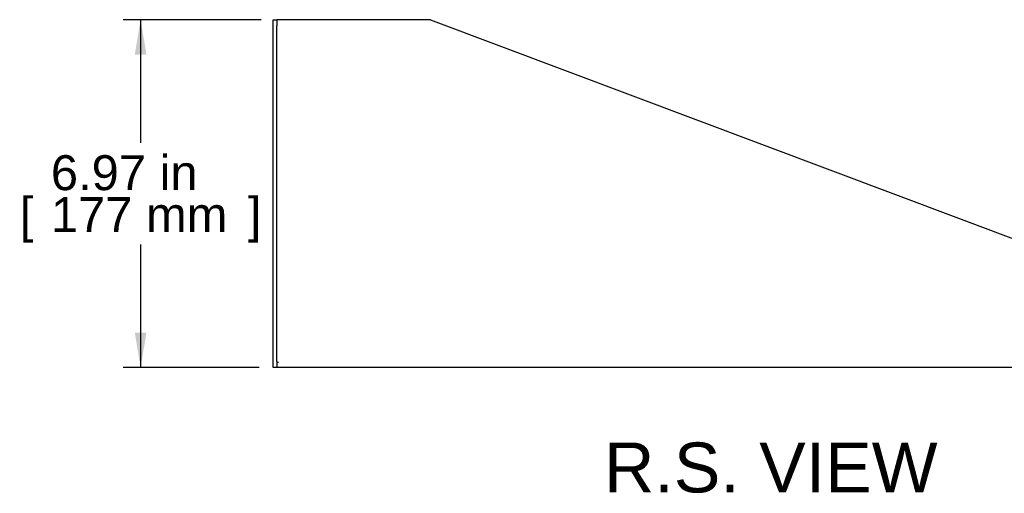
# Model space of a CAD drawing. Header units: inches. Extents: x 0 to 81, y 0 to 59.8.
# Tile 2 of 14: x 40.8 to 60.5, y 15.9 to 25.4. Entities that reach past the tile are written whole.
import ezdxf
from ezdxf.enums import TextEntityAlignment as Align

# ---------------------------------------------------------------- set-up
doc = ezdxf.new("R2010")
doc.units = ezdxf.units.IN
doc.header["$MEASUREMENT"] = 0
doc.layers.add('COM56025-2', color=7, linetype='Continuous')
doc.layers.add('Default', color=7, linetype='Continuous')
doc.styles.add('SEACAD_Arial', font='arial.ttf')
doc.dimstyles.new('WEB', dxfattribs={"dimtxt": 0.7, "dimasz": 0.7, "dimexe": 0.35, "dimexo": 0.35, "dimgap": 0.35, "dimtad": 0, "dimtih": 1, "dimtoh": 1, "dimzin": 4, "dimdsep": 46, "dimtxsty": 'SEACAD_Arial', "dimblk1": '_SE_FILLED', "dimblk2": '_SE_FILLED', "dimsah": 1, "dimcen": 0.35, "dimadec": 0, "dimazin": 0, "dimtfac": 1, "dimtdec": 0, "dimtofl": 0, "dimtmove": 0, "dimatfit": 3, "dimfxl": 1, "dimtolj": 1, "dimtzin": 4, "dimarcsym": 0})

# ---------------------------------------------------------------- blocks, each defined once
blk = doc.blocks.new('SE4')
at = {"layer": 'COM56025-2', "color": 7, "linetype": 'Continuous'}
for p, q in [((45.849, 25.273), (45.849, 25.398)), ((45.849, 25.398), (45.921, 25.398)), ((45.849, 18.555), (45.849, 25.273)), ((45.921, 25.398), (45.921, 25.273)), ((45.957, 25.398), (45.921, 25.398)), ((45.921, 18.555), (45.921, 25.273)), ((48.996, 25.398), (45.957, 25.398)), ((48.996, 25.398), (65.649, 19.131)), ((65.777, 19.002), (65.649, 19.131)), ((65.777, 18.805), (65.777, 19.055)), ((65.777, 19.055), (65.849, 19.055)), ((65.777, 18.547), (65.777, 19.002)), ((65.849, 19.055), (65.849, 18.805)), ((65.777, 18.805), (65.777, 18.547)), ((65.849, 18.805), (65.849, 18.547)), ((45.849, 18.43), (45.849, 18.555)), ((45.921, 18.555), (45.921, 18.43)), ((45.921, 18.538), (45.957, 18.538)), ((45.921, 18.538), (45.957, 18.538)), ((45.957, 18.538), (45.957, 18.538)), ((65.777, 18.538), (65.777, 18.547)), ((65.777, 18.547), (65.849, 18.547)), ((65.777, 18.538), (65.799, 18.538)), ((65.799, 18.538), (65.849, 18.538)), ((65.849, 18.538), (65.849, 18.547)), ((45.921, 18.43), (45.849, 18.43)), ((65.741, 18.43), (45.921, 18.43))]:
    blk.add_line(p, q, dxfattribs=at)
for centre, radius, start, end in [((65.741, 18.538), 0.036, 278.1372, 0), ((65.741, 18.538), 0.108, 274.6194, 0), ((65.787, 18.493), 0.055, 100.0407, 124.1612), ((65.741, 18.538), 0.108, 270, 274.6194), ((65.741, 18.538), 0.108, 270, 274.6295), ((64.322, 18.395), 1.428, 1.4176, 4.31), ((64.319, 18.395), 1.432, 1.4145, 4.3006)]:
    blk.add_arc(centre, radius, start, end, dxfattribs=at)
blk.add_open_spline([(65.756, 18.538), (65.751, 18.533), (65.748, 18.527), (65.742, 18.514), (65.74, 18.508), (65.736, 18.495), (65.734, 18.489), (65.732, 18.477), (65.732, 18.471), (65.731, 18.461), (65.732, 18.456), (65.733, 18.447), (65.734, 18.444), (65.737, 18.438), (65.738, 18.436), (65.743, 18.432), (65.746, 18.431), (65.75, 18.431)], degree=3, knots=[0, 0, 0, 0, 0.125, 0.125, 0.25, 0.25, 0.375, 0.375, 0.5, 0.5, 0.625, 0.625, 0.75, 0.75, 0.875, 0.875, 1, 1, 1, 1], dxfattribs=at)
blk.add_open_spline([(65.739, 18.504), (65.741, 18.503), (65.743, 18.503), (65.746, 18.503)], degree=3, dxfattribs=at)
blk = doc.blocks.new('DMBLK64')
at = {"layer": 'Default', "linetype": 'Continuous', "transparency": 16777216}
for points in [[(43.081, 24.698), (43.314, 24.698), (43.197, 25.398)], [(43.081, 19.13), (43.197, 18.43), (43.314, 19.13)]]:
    blk.add_hatch(color=7, dxfattribs=at).paths.add_polyline_path(points)
at = {"layer": 'Default', "color": 7, "linetype": 'Continuous', "transparency": 16777216}
for p, q in [((45.607, 25.398), (42.847, 25.398)), ((43.197, 25.398), (43.197, 22.929)), ((43.197, 20.899), (43.197, 18.43)), ((45.571, 18.43), (42.847, 18.43))]:
    blk.add_line(p, q, dxfattribs=at)
at = {"layer": 'Default', "color": 7, "linetype": 'Continuous', "transparency": 16777216, "style": 'SEACAD_Arial'}
for s, p in [('6.97 in', (41.402, 22.684)), ('[', (40.778, 21.844)), (']', (45.343, 21.844)), ('177 mm', (41.402, 21.844))]:
    blk.add_text(s, height=0.7, dxfattribs=at).set_placement(p, align=Align.TOP_LEFT)
blk = doc.blocks.new('_SE_FILLED')
at = {"color": 0}
blk.add_line((0, 0), (-1, 0), dxfattribs=at)
blk.add_solid([(0, 0), (-1, -0.1665), (-1, 0.1665), (0, 0)], dxfattribs=at)

msp = doc.modelspace()

# ---------------------------------------------------------------- block references
at = {"layer": 'Default'}
msp.add_blockref('SE4', (0, 0), dxfattribs=at)

# ---------------------------------------------------------------- texts
at = {"layer": 'Default', "color": 7, "linetype": 'Continuous', "style": 'SEACAD_Arial'}
msp.add_text('R.S. VIEW', height=1, dxfattribs=at).set_placement((52.469, 16.93), align=Align.TOP_LEFT)

# ---------------------------------------------------------------- dimensions: what is measured, and where the dimension line sits
at = {"layer": 'Default', "color": 7, "linetype": 'Continuous'}
dim = msp.add_linear_dim(base=(43.197, 18.43), p1=(45.957, 25.398), p2=(45.921, 18.43), angle=90, text='\\A1;<>', dimstyle='WEB', dxfattribs=at)
dim.commit()
dim.dimension.update_dxf_attribs({"geometry": 'DMBLK64', "text_midpoint": (43.197, 21.914), "dimtype": 160})

doc.saveas('drawing.dxf')
